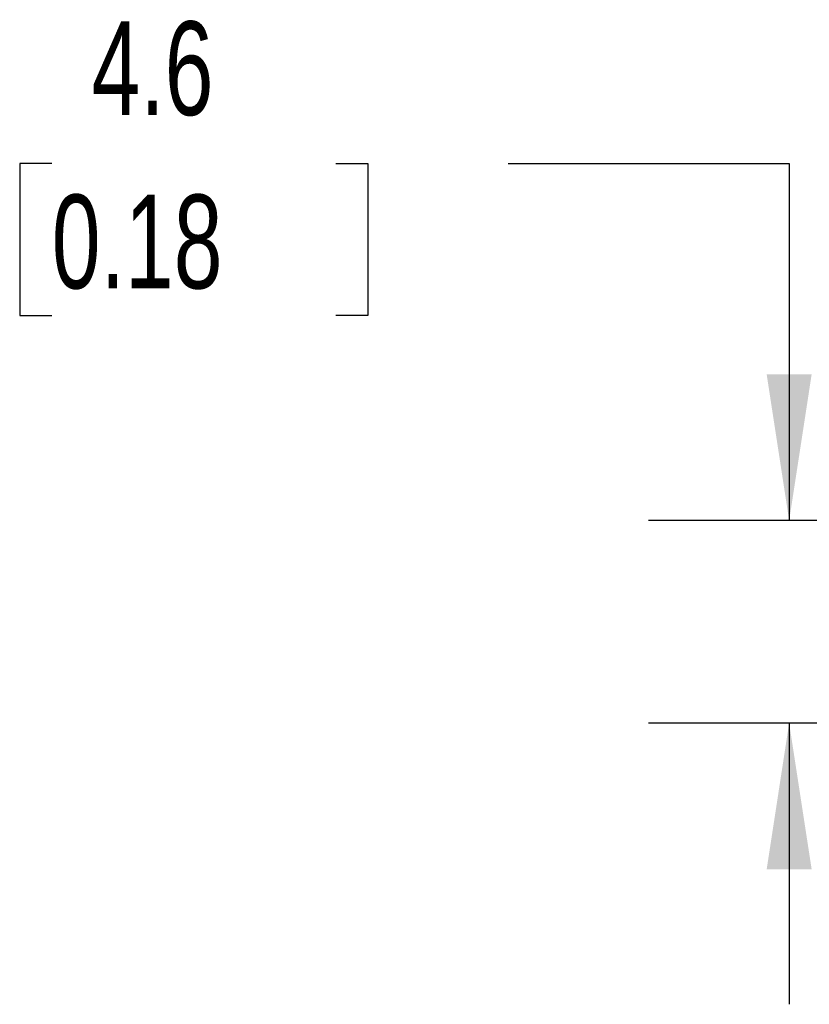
# Model space of a CAD drawing. Header units: millimetres. Extents: x 6 to 273, y 6 to 210.
# Tile 3 of 6: x 171 to 189, y 101 to 123. Entities that reach past the tile are written whole.
import ezdxf

# ---------------------------------------------------------------- set-up
doc = ezdxf.new("R2010")
doc.units = ezdxf.units.MM
doc.layers.add('DIMENSIONS', color=140, linetype='Continuous', lineweight=25)
doc.styles.add('SLDTEXTSTYLE0', font='TXT', dxfattribs={"width": 0.7})
doc.dimstyles.new('SLDDIMSTYLE2', dxfattribs={"dimtxt": 2.158008, "dimasz": 3.302, "dimexe": 0, "dimexo": 0.0625, "dimgap": 0.539502, "dimtad": 0, "dimtih": 1, "dimtoh": 1, "dimrnd": 1e-09, "dimzin": 12, "dimdsep": 46, "dimtxsty": 'SLDTEXTSTYLE0', "dimsah": 1, "dimcen": 0.09, "dimadec": 0, "dimazin": 3, "dimtfac": 1, "dimtmove": 0, "dimatfit": 0, "dimfxl": 0, "dimfrac": 2, "dimtolj": 1, "dimtzin": 12, "dimarcsym": 0})

# ---------------------------------------------------------------- blocks, each defined once
blk = doc.blocks.new('_D_5')
at = {"layer": 'DIMENSIONS'}
for p, q in [((171.95, 119.987), (171.225, 119.987)), ((171.225, 119.987), (171.225, 116.557)), ((178.362, 119.987), (179.087, 119.987)), ((179.087, 119.987), (179.087, 116.557)), ((182.254, 119.987), (188.604, 119.987)), ((188.604, 119.987), (188.604, 111.927)), ((171.225, 116.557), (171.95, 116.557)), ((179.087, 116.557), (178.362, 116.557)), ((197.839, 111.927), (185.429, 111.927)), ((197.839, 107.357), (185.429, 107.357)), ((188.604, 107.357), (188.604, 101.007))]:
    blk.add_line(p, q, dxfattribs=at)
for points in [[(188.604, 111.927), (189.112, 115.229), (188.096, 115.229)], [(188.604, 107.357), (188.096, 104.055), (189.112, 104.055)]]:
    blk.add_solid(points, dxfattribs=at)
at = {"layer": 'DIMENSIONS', "char_height": 2.1167, "attachment_point": 1, "style": 'SLDTEXTSTYLE0'}
for s, insert in [('4.6', (172.847, 123.198)), ('0.18', (171.95, 119.286))]:
    blk.add_mtext(s, dxfattribs=dict(at, insert=insert))

msp = doc.modelspace()

# ---------------------------------------------------------------- dimensions: what is measured, and where the dimension line sits
at = {"layer": 'DIMENSIONS'}
dim = msp.add_linear_dim(base=(188.604, 107.357), p1=(199.109, 111.927), p2=(199.109, 107.357), angle=90, dimstyle='SLDDIMSTYLE2', dxfattribs=at)
dim.commit()
dim.dimension.update_dxf_attribs({"geometry": '_D_5', "text_midpoint": (188.604, 119.987), "dimtype": 160})

doc.saveas('drawing.dxf')
